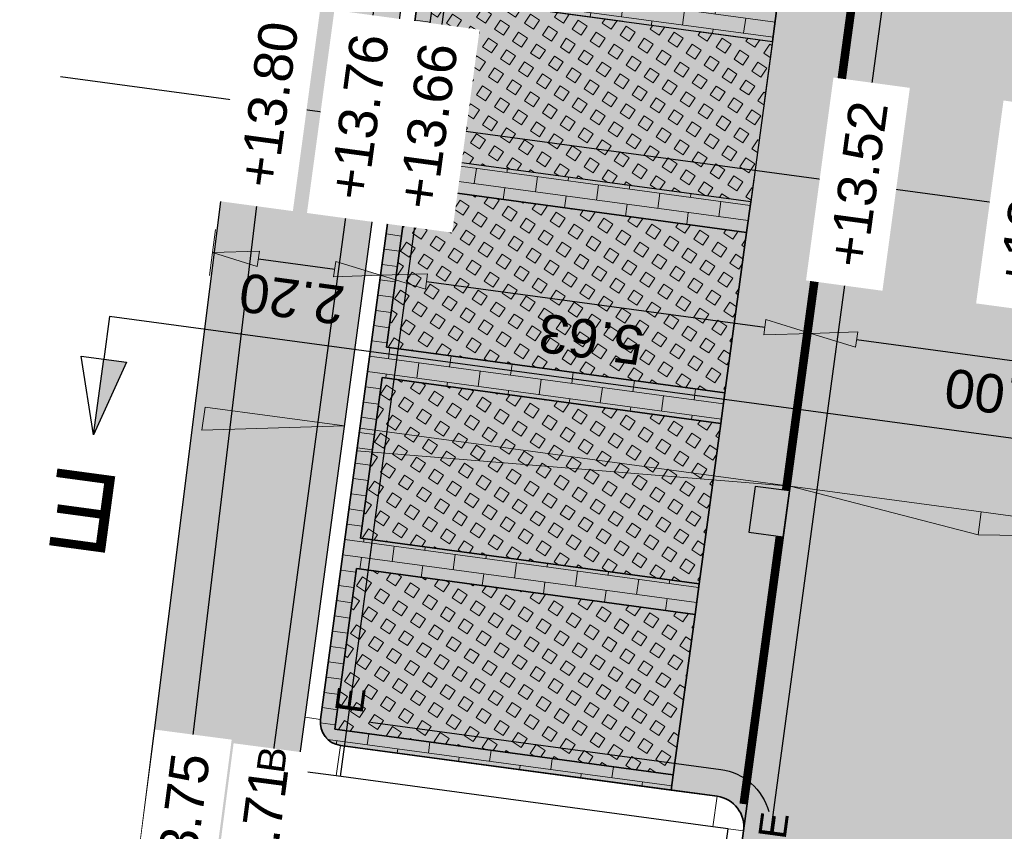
# Model space of a CAD drawing. Header units: metres. Extents: x 131295 to 132236, y 397710 to 398702.
# Tile 16 of 127: x 131452 to 131464, y 397792 to 397803. Entities that reach past the tile are written whole.
import ezdxf
from ezdxf.enums import TextEntityAlignment as Align

# ---------------------------------------------------------------- set-up
doc = ezdxf.new("R2010")
doc.units = ezdxf.units.M
doc.linetypes.add('AL-MATERIAALS', pattern=[2, 1, -1])
doc.linetypes.add('MA-1-3', pattern=[4, 1, -3])
doc.layers.get('Defpoints').update_dxf_attribs({"color": 128})
for name, color, linetype, lineweight in [('N-D-dwarsprofiel situatie @ 0.2', 7, 'Continuous', 25), ('N-IE-markering 1 - 3 streep 0.10', 255, 'MA-1-3', 18), ('N-KO-opsluitband 60x200mm', 2, 'Continuous', 25), ('N-KO-opsluitband achterkant', 8, 'Continuous', 5), ('N-KO-tekst banden', 1, 'Continuous', 18), ('N-KO-trottoirband 180-200x250mm', 3, 'Continuous', 35), ('N-KO-trottoirband 380-400x250mm', 3, 'Continuous', 35), ('N-KO-trottoirband achterkant', 8, 'Continuous', 5), ('N-RI-straatkolk', 7, 'Continuous', 25), ('N-VH-afschotrichting @ 0.2', 250, 'Continuous', 18), ("N-VH-arcering 'MAT' grijs 254", 254, 'Continuous', 18), ('N-VH-arcering grasbetontegels', 8, 'Continuous', 5), ('N-VH-arcering SBS WF halfsteensverband', 8, 'Continuous', 5), ('X-AL-maatvoering', 1, 'Continuous', 18), ('X-AL-materiaalscheiding', 1, 'AL-MATERIAALS', 18), ('X-AL-planhoogte', 190, 'Continuous', 25)]:
    doc.layers.add(name, color=color, linetype=linetype, lineweight=lineweight)
for name, color, linetype, lineweight, true_color in [('N-GR-arcering gras', 7, 'Continuous', 5, 0xecffb3), ("N-VH-arcering 'MAT' kleur 1 (heiderood)", 7, 'Continuous', 18, 0xd98c8c), ("N-VH-arcering 'MAT' kleur 5 (roodbruin)", 7, 'Continuous', 18, 0xc5a6a0)]:
    doc.layers.add(name, color=color, linetype=linetype, lineweight=lineweight, true_color=true_color)
for name, color, linetype, plot in [('X-AL-contourlijnen', 30, 'Continuous', False), ('X-AL-hulplijn bandenlijnnummers', 30, 'Continuous', False), ('X-AL-hulplijn hoogtetekst', 190, 'Continuous', False)]:
    doc.layers.add(name, color=color, linetype=linetype, plot=plot)
doc.styles.add('CS Annotative', font='arial.ttf')
doc.dimstyles.new('CS Annotative', dxfattribs={"dimtxt": 2.5, "dimasz": 3, "dimexe": 0.18, "dimexo": 0.0625, "dimgap": 1, "dimtad": 1, "dimzin": 0, "dimdsep": 46, "dimtxsty": 'CS Annotative', "dimblk": 'CS Dimensionpijl', "dimcen": 0, "dimse1": 1, "dimse2": 1, "dimclrd": 256, "dimclre": 256, "dimclrt": 2, "dimadec": 0, "dimazin": 0, "dimtm": 1e-09, "dimtfac": 1, "dimtofl": 0, "dimtmove": 1, "dimatfit": 3, "dimfxl": 1, "dimtfillclr": 256, "dimtolj": 1, "dimtzin": 0, "dimarcsym": 0})
pattern_1 = [(56.28780037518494, (80389.01465388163, -18343.01621379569), (-0.232914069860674, 0.1554060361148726), [0.14, -0.14]), (146.287800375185, (80389.01465388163, -18343.01621379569), (-0.1554060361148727, -0.2329140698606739), [0.14, -0.14]), (56.28780037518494, (80388.89819796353, -18342.93851152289), (-0.232914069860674, 0.1554060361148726), [0.14, -0.14]), (146.287800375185, (80389.09235615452, -18342.89975787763), (-0.1554060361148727, -0.2329140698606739), [0.14, -0.14])]

# ---------------------------------------------------------------- blocks, each defined once
blk = doc.blocks.new('*U157')
blk.add_lwpolyline([(-1.997311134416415, 1.822977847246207), (-2.450945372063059, -1.142526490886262), (-0.226817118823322, -1.482752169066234), (0.226817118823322, 1.482752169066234)], close=True)
blk.add_solid([(-1.997311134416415, 1.822977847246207), (0.226817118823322, 1.482752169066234), (-1.997311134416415, 1.822977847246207), (-2.450945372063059, -1.142526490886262)])
blk = doc.blocks.new('CS Dimensionpijl')
h = blk.add_hatch(color=256)
h.dxf.hatch_style = 1
h.paths.add_polyline_path([(-1, -0.1666666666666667), (0, 0), (-1, 0.1666666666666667)])
at = {"flags": 128}
blk.add_lwpolyline([(0, 0.5), (0, -0.5)], dxfattribs=at)
blk.add_lwpolyline([(-1, -0.1666666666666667), (0, 0), (-1, 0.1666666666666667)], close=True, dxfattribs=at)
blk = doc.blocks.new('*D377')
at = {"layer": 'Defpoints', "color": 0, "transparency": 16777216}
for p in [(131454.3599643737, 397801.4694262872), (131456.5393517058, 397801.1748724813), (131456.2714783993, 397799.1928926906)]:
    blk.add_point(p, dxfattribs=at)
at = {"layer": 'X-AL-maatvoering', "lineweight": -2, "transparency": 16777216}
blk.add_line((131454.6866850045, 397799.4070845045), (131455.676884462, 397799.2732546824), dxfattribs=at)
at = {"layer": 'X-AL-maatvoering', "lineweight": -2, "transparency": 16777216, "xscale": 0.6000000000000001, "yscale": 0.6000000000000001, "zscale": 0.6000000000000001}
for p, rotation in [((131454.0920910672, 397799.4874464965), 172.3028637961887), ((131456.2714783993, 397799.1928926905), 352.3028637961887)]:
    blk.add_blockref('CS Dimensionpijl', p, dxfattribs=dict(at, rotation=rotation))
at = {"layer": 'X-AL-maatvoering', "color": 2, "transparency": 16777216, "insert": (131455.120805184, 397798.8889852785), "char_height": 0.5, "attachment_point": 5, "rotation": 172.30286379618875, "style": 'CS Annotative'}
blk.add_mtext('\\A1;2.20', dxfattribs=at)
blk = doc.blocks.new('*D378')
at = {"layer": 'Defpoints', "color": 0, "transparency": 16777216}
for p in [(131456.5393517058, 397801.1748724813), (131461.8507515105, 397798.4388293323), (131461.8507515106, 397798.4388293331)]:
    blk.add_point(p, dxfattribs=at)
at = {"layer": 'X-AL-maatvoering', "lineweight": -2, "transparency": 16777216}
blk.add_line((131456.8660723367, 397799.1125306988), (131461.2561575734, 397798.5191913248), dxfattribs=at)
at = {"layer": 'X-AL-maatvoering', "lineweight": -2, "transparency": 16777216, "xscale": 0.6000000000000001, "yscale": 0.6000000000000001, "zscale": 0.6000000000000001}
for p, rotation in [((131456.2714783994, 397799.1928926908), 172.3028637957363), ((131461.8507515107, 397798.4388293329), 352.3028637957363)]:
    blk.add_blockref('CS Dimensionpijl', p, dxfattribs=dict(at, rotation=rotation))
at = {"layer": 'X-AL-maatvoering', "color": 2, "transparency": 16777216, "insert": (131459.0001125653, 397798.3645077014), "char_height": 0.5, "attachment_point": 5, "rotation": 172.3028637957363, "style": 'CS Annotative'}
blk.add_mtext('\\A1;5.63', dxfattribs=at)
blk = doc.blocks.new('*D379')
at = {"layer": 'Defpoints', "color": 0, "transparency": 16777216}
for p in [(131461.8507515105, 397798.4388293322), (131466.8057009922, 397797.7691460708), (131466.8057009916, 397797.7691460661)]:
    blk.add_point(p, dxfattribs=at)
at = {"layer": 'X-AL-maatvoering', "lineweight": -2, "transparency": 16777216}
blk.add_line((131462.4453454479, 397798.3584673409), (131466.2111070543, 397797.849508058), dxfattribs=at)
at = {"layer": 'X-AL-maatvoering', "lineweight": -2, "transparency": 16777216, "xscale": 0.6000000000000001, "yscale": 0.6000000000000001, "zscale": 0.6000000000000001}
for p, rotation in [((131461.8507515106, 397798.4388293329), 172.3028637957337), ((131466.8057009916, 397797.769146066), 352.3028637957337)]:
    blk.add_blockref('CS Dimensionpijl', p, dxfattribs=dict(at, rotation=rotation))
at = {"layer": 'X-AL-maatvoering', "color": 2, "transparency": 16777216, "insert": (131464.2672467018, 397797.6528033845), "char_height": 0.5, "attachment_point": 5, "rotation": 172.30286379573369, "style": 'CS Annotative'}
blk.add_mtext('\\A1;5.00', dxfattribs=at)
blk = doc.blocks.new('*U460')
at = {"ltscale": 0.2}
h = blk.add_hatch(color=256, dxfattribs=at)
h.dxf.hatch_style = 1
h.paths.add_polyline_path([(0, 0), (-9.046137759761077, 1.222625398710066), (-9.247042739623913, -0.2638594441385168)])
blk.add_lwpolyline([(0, 0), (-9.046137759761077, 1.222625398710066), (-9.247042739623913, -0.2638594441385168)], close=True, dxfattribs=at)
blk = doc.blocks.new('*U461')
at = {"ltscale": 0.2}
h = blk.add_hatch(color=256, dxfattribs=at)
h.dxf.hatch_style = 1
h.paths.add_polyline_path([(0, 0), (-27.8963655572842, 3.770316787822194), (-28.09727053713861, 2.283831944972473)])
blk.add_lwpolyline([(0, 0), (-27.8963655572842, 3.770316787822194), (-28.09727053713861, 2.283831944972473)], close=True, dxfattribs=at)
blk = doc.blocks.new('*U456')
at = {"ltscale": 0.2}
h = blk.add_hatch(color=256, dxfattribs=at)
h.dxf.hatch_style = 1
h.paths.add_polyline_path([(0, 0), (-12.38737369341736, 1.674208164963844), (-12.58827867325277, 0.1877233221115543)])
blk.add_lwpolyline([(0, 0), (-12.38737369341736, 1.674208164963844), (-12.58827867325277, 0.1877233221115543)], close=True, dxfattribs=at)
blk = doc.blocks.new('*U462')
at = {"ltscale": 0.2}
h = blk.add_hatch(color=256, dxfattribs=at)
h.dxf.hatch_style = 1
h.paths.add_polyline_path([(0, 0), (12.38737369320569, -1.674208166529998), (12.18646871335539, -3.160693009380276)])
blk.add_lwpolyline([(0, 0), (12.38737369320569, -1.674208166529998), (12.18646871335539, -3.160693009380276)], close=True, dxfattribs=at)
blk = doc.blocks.new('*U514')
blk.add_hatch(color=256).paths.add_polyline_path([(-59.83457333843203, 5.261311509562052), (-58.36778208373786, 5.063562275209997), (-60.49656812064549, 0.3650925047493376)])
for p, q in [((-60.49656812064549, 0.3650925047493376), (-61.30269613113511, 5.459240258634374)), ((-61.30269613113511, 5.459240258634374), (-59.83523910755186, 5.261401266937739)), ((-60.49656812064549, 0.3650925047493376), (-59.83457333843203, 5.261311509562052)), ((-59.83457333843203, 5.261311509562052), (-58.36778208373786, 5.063562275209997)), ((-58.36778208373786, 5.063562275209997), (-60.49656812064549, 0.3650925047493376))]:
    blk.add_line(p, q)
at = {"ltscale": 10, "flags": 128}
blk.add_lwpolyline([(-59.45899198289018, 8.039171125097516), (-59.83457333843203, 5.261311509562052)], dxfattribs=at)
blk.add_lwpolyline([(34.68441199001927, -4.689516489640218), (-59.45899198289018, 8.039171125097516)])
at = {"lineweight": 50, "style": 'CS Annotative'}
for tag, p in [('Dwp2:', (-61.16794027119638, -4.578505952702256)), ('Dwp1:', (32.97982723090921, -17.31890565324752))]:
    blk.add_attdef(tag, text='', height=5, rotation=172.3, dxfattribs=at).set_placement(p, align=Align.MIDDLE_CENTER)

msp = doc.modelspace()

# ---------------------------------------------------------------- hatches: boundary and pattern name
at = {"layer": 'N-GR-arcering gras'}
h = msp.add_hatch(color=256, dxfattribs=at)
h.dxf.hatch_style = 1
h.paths.add_polyline_path([(131461.0722766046, 397800.1451526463), (131456.6821913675, 397800.7384920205), (131456.9634583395, 397802.8195708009), (131461.3535435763, 397802.2262314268)])
h = msp.add_hatch(color=256, dxfattribs=at)
h.dxf.hatch_style = 1
h.paths.add_polyline_path([(131461.0187019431, 397799.7487566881), (131456.6286167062, 397800.3420960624), (131456.3473497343, 397798.2610172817), (131460.7374349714, 397797.6676779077)])
h = msp.add_hatch(color=256, dxfattribs=at)
h.dxf.hatch_style = 1
h.paths.add_polyline_path([(131460.6838603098, 397797.2712819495), (131456.293775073, 397797.8646213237), (131456.012508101, 397795.7835425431), (131460.4025933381, 397795.1902031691)])
h = msp.add_hatch(color=256, dxfattribs=at)
h.dxf.hatch_style = 1
h.paths.add_polyline_path([(131460.3490186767, 397794.7938072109), (131455.9589334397, 397795.387146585), (131455.6776664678, 397793.3060678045), (131460.0677517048, 397792.7127284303)])
at = {"layer": "N-VH-arcering 'MAT' grijs 254"}
h = msp.add_hatch(color=256, dxfattribs=at)
h.dxf.hatch_style = 1
edge = h.paths.add_edge_path()
edge.add_line((131457.9600035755, 397813.1794403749), (131455.8588982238, 397813.4319787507))
edge.add_line((131455.8588982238, 397813.4319787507), (131452.79, 397788.94))
edge.add_line((131452.79, 397788.94), (131432.1393660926, 397791.5171771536))
edge.add_line((131432.1393660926, 397791.5171771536), (131431.9044255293, 397789.6491393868))
edge.add_line((131431.9044255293, 397789.6491393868), (131451.393062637, 397787.1980800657))
edge.add_line((131451.393062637, 397787.1980800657), (131451.1622092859, 397785.3625401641))
edge.add_arc((131451.3110368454, 397785.3438223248), 0.149999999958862, 172.8316256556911, 262.8316256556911)
edge.add_line((131451.2923190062, 397785.1949947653), (131453.8679772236, 397784.8710577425))
edge.add_line((131453.8679772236, 397784.8710577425), (131454.8664002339, 397784.7958813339))
edge.add_line((131454.8664002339, 397784.7958813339), (131455.0037516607, 397784.7786068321))
edge.add_arc((131455.602722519, 397789.5410887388), 4.799999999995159, 262.831625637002, 340.1960005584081)
edge.add_line((131460.1188367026, 397787.9148314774), (131455.6399182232, 397788.4781389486))
edge.add_arc((131455.7647038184, 397789.4703226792), 1.000000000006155, 172.3028637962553, 262.83162565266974, ccw=False)
edge.add_line((131454.7737139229, 397789.6042593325), (131455.2009085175, 397792.7650485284))
edge.add_line((131455.2009085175, 397792.7650485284), (131455.2946641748, 397793.4587414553))
edge.add_line((131455.2946641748, 397793.4587414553), (131457.9600035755, 397813.1794403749))
at = {"layer": "N-VH-arcering 'MAT' kleur 1 (heiderood)"}
h = msp.add_hatch(color=256, dxfattribs=at)
h.dxf.hatch_style = 1
edge = h.paths.add_edge_path()
edge.add_arc((131481.5590759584, 397869.5974714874), 5.000000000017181, 172.3028637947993, 260.29173540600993, ccw=False)
edge.add_line((131476.604126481, 397870.2671547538), (131478.2851368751, 397882.704857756))
edge.add_line((131478.2851368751, 397882.704857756), (131478.3119242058, 397882.9030557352))
edge.add_line((131478.3119242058, 397882.9030557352), (131478.4726481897, 397884.0922436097))
edge.add_line((131478.4726481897, 397884.0922436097), (131478.4994355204, 397884.2904415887))
edge.add_line((131478.4994355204, 397884.2904415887), (131481.0918010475, 397903.4712108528))
edge.add_line((131481.0918010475, 397903.4712108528), (131476.1368515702, 397904.1408941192))
edge.add_line((131476.1368515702, 397904.1408941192), (131475.4284173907, 397898.899228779))
edge.add_line((131475.4284173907, 397898.899228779), (131474.6381911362, 397893.0523883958))
edge.add_line((131474.6381911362, 397893.0523883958), (131473.825725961, 397887.0410034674))
edge.add_line((131473.825725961, 397887.0410034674), (131472.3792101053, 397876.3383125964))
edge.add_line((131472.3792101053, 397876.3383125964), (131471.8474178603, 397872.4036111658))
edge.add_line((131471.8474178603, 397872.4036111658), (131470.4009020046, 397861.7009202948))
edge.add_line((131470.4009020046, 397861.7009202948), (131469.8311223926, 397857.4851524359))
edge.add_line((131469.8311223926, 397857.4851524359), (131468.384606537, 397846.7824615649))
edge.add_line((131468.384606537, 397846.7824615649), (131467.7219800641, 397841.8797249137))
edge.add_line((131467.7219800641, 397841.8797249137), (131466.2754642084, 397831.1770340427))
edge.add_line((131466.2754642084, 397831.1770340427), (131465.5858004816, 397826.0742502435))
edge.add_line((131465.5858004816, 397826.0742502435), (131464.4607325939, 397817.7499351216))
edge.add_line((131464.4607325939, 397817.7499351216), (131463.777655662, 397812.6958866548))
edge.add_line((131463.777655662, 397812.6958866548), (131460.978379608, 397791.9841978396))
edge.add_line((131460.978379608, 397791.9841978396), (131460.6983054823, 397789.9119448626))
edge.add_line((131460.6983054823, 397789.9119448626), (131465.6532549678, 397789.2422615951))
edge.add_line((131465.6532549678, 397789.2422615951), (131467.5654607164, 397803.3905663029))
edge.add_line((131467.5654607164, 397803.3905663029), (131467.5922480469, 397803.5887642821))
edge.add_line((131467.5922480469, 397803.5887642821), (131467.752972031, 397804.7779521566))
edge.add_line((131467.752972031, 397804.7779521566), (131467.7797593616, 397804.9761501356))
edge.add_line((131467.7797593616, 397804.9761501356), (131469.7247965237, 397819.3673726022))
edge.add_line((131469.7247965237, 397819.3673726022), (131469.7515838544, 397819.5655705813))
edge.add_line((131469.7515838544, 397819.5655705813), (131469.9123078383, 397820.7547584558))
edge.add_line((131469.9123078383, 397820.7547584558), (131469.939095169, 397820.9529564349))
edge.add_line((131469.939095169, 397820.9529564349), (131472.0373246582, 397836.4776404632))
edge.add_line((131472.0373246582, 397836.4776404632), (131472.0775056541, 397836.7749374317))
edge.add_line((131472.0775056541, 397836.7749374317), (131473.5897342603, 397847.9638333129))
edge.add_line((131473.5897342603, 397847.9638333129), (131473.6299152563, 397848.2611302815))
edge.add_line((131473.6299152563, 397848.2611302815), (131474.463515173, 397854.4288899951))
edge.add_arc((131479.4184646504, 397853.7592067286), 5.000000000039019, 80.29008584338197, 172.302863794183, ccw=False)
edge.add_line((131480.26176434, 397858.6875782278), (131485.2276871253, 397857.8378530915))
edge.add_line((131485.2276871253, 397857.8378530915), (131486.2348504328, 397863.7248879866))
edge.add_line((131486.2348504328, 397863.7248879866), (131480.7159181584, 397864.6690757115))
at = {"layer": "N-VH-arcering 'MAT' kleur 5 (roodbruin)"}
h = msp.add_hatch(color=256, dxfattribs=at)
h.dxf.hatch_style = 1
edge = h.paths.add_edge_path()
edge.add_line((131456.6821913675, 397800.7384920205), (131456.9634583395, 397802.8195708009))
edge.add_line((131456.9634583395, 397802.8195708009), (131461.3535435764, 397802.2262314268))
edge.add_line((131461.3535435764, 397802.2262314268), (131461.4071182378, 397802.622627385))
edge.add_line((131461.4071182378, 397802.622627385), (131457.0170330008, 397803.2159667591))
edge.add_line((131457.0170330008, 397803.2159667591), (131457.2982999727, 397805.2970455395))
edge.add_line((131457.2982999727, 397805.2970455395), (131461.6883852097, 397804.7037061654))
edge.add_line((131461.6883852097, 397804.7037061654), (131461.741959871, 397805.1001021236))
edge.add_line((131461.741959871, 397805.1001021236), (131457.351874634, 397805.6934414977))
edge.add_line((131457.351874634, 397805.6934414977), (131457.6331416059, 397807.7745202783))
edge.add_line((131457.6331416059, 397807.7745202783), (131462.023226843, 397807.1811809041))
edge.add_line((131462.023226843, 397807.1811809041), (131462.0768015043, 397807.5775768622))
edge.add_line((131462.0768015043, 397807.5775768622), (131457.6867162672, 397808.1709162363))
edge.add_line((131457.6867162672, 397808.1709162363), (131457.9679832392, 397810.2519950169))
edge.add_line((131457.9679832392, 397810.2519950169), (131462.3580684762, 397809.6586556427))
edge.add_line((131462.3580684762, 397809.6586556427), (131462.4116431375, 397810.0550516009))
edge.add_line((131462.4116431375, 397810.0550516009), (131458.0215579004, 397810.648390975))
edge.add_line((131458.0215579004, 397810.648390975), (131458.3028248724, 397812.7294697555))
edge.add_line((131458.3028248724, 397812.7294697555), (131462.6929101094, 397812.1361303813))
edge.add_line((131462.6929101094, 397812.1361303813), (131462.7196974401, 397812.3343283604))
edge.add_line((131462.7196974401, 397812.3343283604), (131458.131414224, 397812.9544550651))
edge.add_line((131458.131414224, 397812.9544550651), (131455.492862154, 397793.4319541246))
edge.add_arc((131455.7901591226, 397793.3917731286), 0.300000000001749, 172.3028637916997, 262.3028637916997)
edge.add_line((131455.7499781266, 397793.09447616), (131460.0409643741, 397792.5145304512))
edge.add_line((131460.0409643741, 397792.5145304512), (131460.0677517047, 397792.7127284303))
edge.add_line((131460.0677517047, 397792.7127284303), (131455.6776664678, 397793.3060678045))
edge.add_line((131455.6776664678, 397793.3060678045), (131455.9589334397, 397795.387146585))
edge.add_line((131455.9589334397, 397795.387146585), (131460.3490186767, 397794.7938072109))
edge.add_line((131460.3490186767, 397794.7938072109), (131460.402593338, 397795.1902031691))
edge.add_line((131460.402593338, 397795.1902031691), (131456.012508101, 397795.7835425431))
edge.add_line((131456.012508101, 397795.7835425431), (131456.293775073, 397797.8646213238))
edge.add_line((131456.293775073, 397797.8646213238), (131460.6838603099, 397797.2712819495))
edge.add_line((131460.6838603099, 397797.2712819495), (131460.7374349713, 397797.6676779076))
edge.add_line((131460.7374349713, 397797.6676779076), (131456.3473497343, 397798.2610172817))
edge.add_line((131456.3473497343, 397798.2610172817), (131456.6286167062, 397800.3420960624))
edge.add_line((131456.6286167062, 397800.3420960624), (131461.0187019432, 397799.7487566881))
edge.add_line((131461.0187019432, 397799.7487566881), (131461.0722766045, 397800.1451526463))
edge.add_line((131461.0722766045, 397800.1451526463), (131456.6821913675, 397800.7384920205))
h = msp.add_hatch(color=256, dxfattribs=at)
h.dxf.hatch_style = 1
edge = h.paths.add_edge_path()
edge.add_arc((131463.2821607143, 397812.7628549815), 0.5000000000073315, 262.3028637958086, 352.3028637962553, ccw=False)
edge.add_line((131463.2151923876, 397812.2673600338), (131462.7196974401, 397812.3343283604))
edge.add_line((131462.7196974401, 397812.3343283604), (131462.6929101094, 397812.1361303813))
edge.add_line((131462.6929101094, 397812.1361303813), (131462.4116431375, 397810.0550516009))
edge.add_line((131462.4116431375, 397810.0550516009), (131462.3580684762, 397809.6586556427))
edge.add_line((131462.3580684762, 397809.6586556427), (131462.0768015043, 397807.5775768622))
edge.add_line((131462.0768015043, 397807.5775768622), (131462.023226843, 397807.1811809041))
edge.add_line((131462.023226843, 397807.1811809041), (131461.7419598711, 397805.1001021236))
edge.add_line((131461.7419598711, 397805.1001021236), (131461.6883852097, 397804.7037061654))
edge.add_line((131461.6883852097, 397804.7037061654), (131461.4071182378, 397802.6226273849))
edge.add_line((131461.4071182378, 397802.6226273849), (131461.3535435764, 397802.2262314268))
edge.add_line((131461.3535435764, 397802.2262314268), (131461.0722766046, 397800.1451526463))
edge.add_line((131461.0722766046, 397800.1451526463), (131461.0187019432, 397799.7487566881))
edge.add_line((131461.0187019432, 397799.7487566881), (131460.7374349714, 397797.6676779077))
edge.add_line((131460.7374349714, 397797.6676779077), (131460.6838603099, 397797.2712819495))
edge.add_line((131460.6838603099, 397797.2712819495), (131460.4025933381, 397795.1902031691))
edge.add_line((131460.4025933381, 397795.1902031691), (131460.3490186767, 397794.7938072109))
edge.add_line((131460.3490186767, 397794.7938072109), (131460.0677517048, 397792.7127284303))
edge.add_line((131460.0677517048, 397792.7127284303), (131460.0409643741, 397792.5145304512))
edge.add_line((131460.0409643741, 397792.5145304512), (131460.6355583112, 397792.4341684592))
edge.add_arc((131460.5819836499, 397792.037772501), 0.4000000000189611, -7.6971362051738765, 82.30286379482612, ccw=False)
edge.add_line((131460.9783796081, 397791.9841978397), (131463.777655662, 397812.6958866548))
at = {"layer": 'N-VH-arcering grasbetontegels'}
h = msp.add_hatch(dxfattribs=at)
h.set_pattern_fill('CS-GRASBETONSTEEN', color=256, angle=11.28780037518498)
h.set_pattern_definition(pattern_1)
h.paths.add_polyline_path([(131461.0722766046, 397800.1451526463), (131456.6821913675, 397800.7384920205), (131456.9634583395, 397802.8195708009), (131461.3535435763, 397802.2262314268)])
h = msp.add_hatch(dxfattribs=at)
h.set_pattern_fill('CS-GRASBETONSTEEN', color=256, angle=11.28780037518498)
h.set_pattern_definition([(56.28780037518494, (80389.3494955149, -18340.53873905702), (-0.232914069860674, 0.1554060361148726), [0.14, -0.14]), (146.287800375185, (80389.3494955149, -18340.53873905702), (-0.1554060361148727, -0.2329140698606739), [0.14, -0.14]), (56.28780037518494, (80389.23303959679, -18340.46103678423), (-0.232914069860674, 0.1554060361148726), [0.14, -0.14]), (146.287800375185, (80389.4271977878, -18340.42228313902), (-0.1554060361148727, -0.2329140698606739), [0.14, -0.14])])
h.paths.add_polyline_path([(131461.0187019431, 397799.7487566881), (131456.6286167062, 397800.3420960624), (131456.3473497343, 397798.2610172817), (131460.7374349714, 397797.6676779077)])
h = msp.add_hatch(dxfattribs=at)
h.set_pattern_fill('CS-GRASBETONSTEEN', color=256, angle=11.28780037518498)
h.set_pattern_definition(pattern_1)
h.paths.add_polyline_path([(131460.6838603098, 397797.2712819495), (131456.293775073, 397797.8646213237), (131456.012508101, 397795.7835425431), (131460.4025933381, 397795.1902031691)])
h = msp.add_hatch(dxfattribs=at)
h.set_pattern_fill('CS-GRASBETONSTEEN', color=256, angle=11.28780037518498)
h.set_pattern_definition(pattern_1)
h.paths.add_polyline_path([(131460.3490186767, 397794.7938072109), (131455.9589334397, 397795.387146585), (131455.6776664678, 397793.3060678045), (131460.0677517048, 397792.7127284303)])
at = {"layer": 'N-VH-arcering SBS WF halfsteensverband'}
h = msp.add_hatch(dxfattribs=at)
h.set_pattern_fill('CS-WF HALFSTV', color=256, scale=20, angle=179.9381383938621)
h.set_pattern_definition([(352.3028637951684, (26388.81757001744, 79479.82535981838), (0.02678733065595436, 0.1981979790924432), []), (262.3028637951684, (26388.81757001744, 79479.82535981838), (0.3696086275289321, -0.2517726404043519), [0.2, -0.2])])
edge = h.paths.add_edge_path()
edge.add_line((131456.6821913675, 397800.7384920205), (131456.9634583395, 397802.8195708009))
edge.add_line((131456.9634583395, 397802.8195708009), (131461.3535435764, 397802.2262314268))
edge.add_line((131461.3535435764, 397802.2262314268), (131461.4071182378, 397802.622627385))
edge.add_line((131461.4071182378, 397802.622627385), (131457.0170330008, 397803.2159667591))
edge.add_line((131457.0170330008, 397803.2159667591), (131457.2982999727, 397805.2970455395))
edge.add_line((131457.2982999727, 397805.2970455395), (131461.6883852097, 397804.7037061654))
edge.add_line((131461.6883852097, 397804.7037061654), (131461.741959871, 397805.1001021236))
edge.add_line((131461.741959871, 397805.1001021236), (131457.351874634, 397805.6934414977))
edge.add_line((131457.351874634, 397805.6934414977), (131457.6331416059, 397807.7745202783))
edge.add_line((131457.6331416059, 397807.7745202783), (131462.023226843, 397807.1811809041))
edge.add_line((131462.023226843, 397807.1811809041), (131462.0768015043, 397807.5775768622))
edge.add_line((131462.0768015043, 397807.5775768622), (131457.6867162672, 397808.1709162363))
edge.add_line((131457.6867162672, 397808.1709162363), (131457.9679832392, 397810.2519950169))
edge.add_line((131457.9679832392, 397810.2519950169), (131462.3580684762, 397809.6586556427))
edge.add_line((131462.3580684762, 397809.6586556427), (131462.4116431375, 397810.0550516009))
edge.add_line((131462.4116431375, 397810.0550516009), (131458.0215579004, 397810.648390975))
edge.add_line((131458.0215579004, 397810.648390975), (131458.3028248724, 397812.7294697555))
edge.add_line((131458.3028248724, 397812.7294697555), (131462.6929101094, 397812.1361303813))
edge.add_line((131462.6929101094, 397812.1361303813), (131462.7196974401, 397812.3343283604))
edge.add_line((131462.7196974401, 397812.3343283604), (131458.131414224, 397812.9544550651))
edge.add_line((131458.131414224, 397812.9544550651), (131455.492862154, 397793.4319541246))
edge.add_arc((131455.7901591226, 397793.3917731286), 0.300000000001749, 172.3028637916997, 262.3028637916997)
edge.add_line((131455.7499781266, 397793.09447616), (131460.0409643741, 397792.5145304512))
edge.add_line((131460.0409643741, 397792.5145304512), (131460.0677517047, 397792.7127284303))
edge.add_line((131460.0677517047, 397792.7127284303), (131455.6776664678, 397793.3060678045))
edge.add_line((131455.6776664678, 397793.3060678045), (131455.9589334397, 397795.387146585))
edge.add_line((131455.9589334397, 397795.387146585), (131460.3490186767, 397794.7938072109))
edge.add_line((131460.3490186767, 397794.7938072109), (131460.402593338, 397795.1902031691))
edge.add_line((131460.402593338, 397795.1902031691), (131456.012508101, 397795.7835425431))
edge.add_line((131456.012508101, 397795.7835425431), (131456.293775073, 397797.8646213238))
edge.add_line((131456.293775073, 397797.8646213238), (131460.6838603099, 397797.2712819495))
edge.add_line((131460.6838603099, 397797.2712819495), (131460.7374349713, 397797.6676779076))
edge.add_line((131460.7374349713, 397797.6676779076), (131456.3473497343, 397798.2610172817))
edge.add_line((131456.3473497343, 397798.2610172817), (131456.6286167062, 397800.3420960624))
edge.add_line((131456.6286167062, 397800.3420960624), (131461.0187019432, 397799.7487566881))
edge.add_line((131461.0187019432, 397799.7487566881), (131461.0722766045, 397800.1451526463))
edge.add_line((131461.0722766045, 397800.1451526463), (131456.6821913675, 397800.7384920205))

# ---------------------------------------------------------------- linework, layer by layer
at = {"layer": 'N-IE-markering 1 - 3 streep 0.10', "const_width": 0.1, "flags": 128}
for points in [[(131463.1186943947, 397808.1935794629), (131461.5248482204, 397796.400799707)], [(131461.4444862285, 397795.8062057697), (131460.975227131, 397792.3341836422)]]:
    msp.add_lwpolyline(points, dxfattribs=at)
at = {"layer": 'N-KO-opsluitband 60x200mm', "flags": 128}
msp.add_lwpolyline([(131455.2009085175, 397792.7650485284), (131454.7737139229, 397789.6042593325, 0.4169191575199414), (131455.6399182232, 397788.4781389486), (131460.1317829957, 397787.9132032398)], format="xyb", dxfattribs=at)
at = {"layer": 'N-KO-opsluitband achterkant', "flags": 128}
msp.add_lwpolyline([(131455.2603679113, 397792.7570123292), (131454.8331733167, 397789.5962231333, 0.4169191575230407), (131455.6474053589, 397788.5376699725), (131460.1392701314, 397787.9727342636)], format="xyb", dxfattribs=at)
at = {"layer": 'N-KO-trottoirband 180-200x250mm'}
for points in [[(131463.777655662, 397812.6958866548, -0.4142135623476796), (131463.2151923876, 397812.2673600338), (131458.131414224, 397812.9544550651), (131455.492862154, 397793.4319541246)], [(131460.978379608, 397791.9841978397), (131460.5576719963, 397788.8714054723, -0.4115131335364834), (131454.978794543, 397784.5801700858), (131454.8414431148, 397784.5974445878)]]:
    msp.add_lwpolyline(points, format="xyb", dxfattribs=at)
at = {"layer": 'N-KO-trottoirband 380-400x250mm'}
msp.add_lwpolyline([(131455.492862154, 397793.4319541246, 0.4142135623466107), (131455.7499781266, 397793.09447616), (131460.6355583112, 397792.4341684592, -0.4142135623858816), (131460.9783796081, 397791.9841978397)], format="xyb", dxfattribs=at)
at = {"layer": 'N-KO-trottoirband achterkant'}
for points in [[(131463.777655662, 397812.6958866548), (131463.5794576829, 397812.7226739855), (131463.5794576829, 397812.7226739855, -0.4142135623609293), (131463.2419797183, 397812.4655580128), (131457.9600035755, 397813.1794403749), (131455.2009085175, 397792.7650485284)], [(131460.7801816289, 397792.0109851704), (131460.3594740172, 397788.898192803, -0.4115131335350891), (131455.003751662, 397784.778606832), (131454.8664002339, 397784.7958813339)]]:
    msp.add_lwpolyline(points, format="xyb", dxfattribs=at)
at = {"layer": 'N-KO-trottoirband achterkant', "flags": 128}
for points in [[(131455.4928621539, 397793.4319541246), (131455.2946641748, 397793.4587414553), (131455.2009085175, 397792.7650485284), (131455.6964034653, 397792.6980802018), (131455.7499781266, 397793.09447616)], [(131455.6964034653, 397792.6980802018), (131460.5819836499, 397792.037772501)], [(131460.6355583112, 397792.4341684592), (131460.5819836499, 397792.037772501), (131460.9783796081, 397791.9841978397)]]:
    msp.add_lwpolyline(points, dxfattribs=at)
at = {"layer": 'X-AL-contourlijnen', "flags": 128}
msp.add_lwpolyline([(131464.4607325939, 397817.7499351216), (131463.777655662, 397812.6958866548), (131460.978379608, 397791.9841978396), (131460.6983054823, 397789.9119448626), (131465.6532549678, 397789.2422615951), (131467.5654607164, 397803.3905663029), (131467.5922480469, 397803.5887642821), (131467.752972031, 397804.7779521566), (131467.7797593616, 397804.9761501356), (131469.7247965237, 397819.3673726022)], dxfattribs=at)
for points in [[(131457.9600035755, 397813.1794403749), (131455.8588982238, 397813.4319787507), (131452.79, 397788.94), (131432.1393660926, 397791.5171771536), (131431.9044255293, 397789.6491393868), (131451.393062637, 397787.1980800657), (131451.1622092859, 397785.3625401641, 0.41421356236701), (131451.2923190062, 397785.1949947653), (131453.8679772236, 397784.8710577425), (131454.8664002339, 397784.7958813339), (131455.0037516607, 397784.7786068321, 0.3510004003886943), (131460.1188367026, 397787.9148314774), (131455.6399182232, 397788.4781389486, -0.416919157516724), (131454.7737139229, 397789.6042593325), (131455.2009085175, 397792.7650485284), (131455.2946641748, 397793.4587414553)], [(131463.777655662, 397812.6958866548, -0.414213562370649), (131463.2151923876, 397812.2673600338), (131462.7196974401, 397812.3343283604), (131462.6929101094, 397812.1361303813), (131462.4116431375, 397810.0550516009), (131462.3580684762, 397809.6586556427), (131462.0768015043, 397807.5775768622), (131462.023226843, 397807.1811809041), (131461.7419598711, 397805.1001021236), (131461.6883852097, 397804.7037061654), (131461.4071182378, 397802.6226273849), (131461.3535435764, 397802.2262314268), (131461.0722766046, 397800.1451526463), (131461.0187019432, 397799.7487566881), (131460.7374349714, 397797.6676779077), (131460.6838603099, 397797.2712819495), (131460.4025933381, 397795.1902031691), (131460.3490186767, 397794.7938072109), (131460.0677517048, 397792.7127284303), (131460.0409643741, 397792.5145304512), (131460.6355583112, 397792.4341684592, -0.4142135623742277), (131460.9783796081, 397791.9841978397)], [(131460.7801816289, 397792.0109851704), (131460.5819836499, 397792.037772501), (131455.6964034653, 397792.6980802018), (131455.2603679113, 397792.7570123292), (131454.8331733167, 397789.5962231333, 0.4169191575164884), (131455.6474053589, 397788.5376699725), (131460.1392701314, 397787.9727342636, 0.04966887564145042), (131460.3594740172, 397788.8981928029)]]:
    msp.add_lwpolyline(points, format="xyb", close=True, dxfattribs=at)
msp.add_lwpolyline([(131458.131414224, 397812.9544550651), (131455.492862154, 397793.4319541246, 0.4142135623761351), (131455.7499781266, 397793.09447616), (131460.0409643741, 397792.5145304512), (131460.0677517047, 397792.7127284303), (131455.6776664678, 397793.3060678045), (131455.9589334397, 397795.387146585), (131460.3490186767, 397794.7938072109), (131460.402593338, 397795.1902031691), (131456.012508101, 397795.7835425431), (131456.293775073, 397797.8646213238), (131460.6838603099, 397797.2712819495), (131460.7374349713, 397797.6676779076), (131456.3473497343, 397798.2610172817), (131456.6286167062, 397800.3420960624), (131461.0187019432, 397799.7487566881), (131461.0722766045, 397800.1451526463), (131456.6821913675, 397800.7384920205), (131456.9634583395, 397802.8195708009), (131461.3535435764, 397802.2262314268), (131461.4071182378, 397802.622627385)], format="xyb", dxfattribs=at)
for points in [[(131461.0722766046, 397800.1451526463), (131456.6821913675, 397800.7384920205), (131456.9634583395, 397802.8195708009), (131461.3535435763, 397802.2262314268)], [(131461.0187019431, 397799.7487566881), (131456.6286167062, 397800.3420960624), (131456.3473497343, 397798.2610172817), (131460.7374349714, 397797.6676779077)], [(131460.6838603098, 397797.2712819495), (131456.293775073, 397797.8646213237), (131456.012508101, 397795.7835425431), (131460.4025933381, 397795.1902031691)], [(131460.3490186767, 397794.7938072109), (131455.9589334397, 397795.387146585), (131455.6776664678, 397793.3060678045), (131460.0677517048, 397792.7127284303)]]:
    msp.add_lwpolyline(points, close=True, dxfattribs=at)
at = {"layer": 'X-AL-hulplijn bandenlijnnummers'}
for points in [[(131464.03322834, 397812.364863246, -0.3142339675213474), (131463.1683145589, 397811.9205135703), (131458.4313828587, 397812.5607307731), (131455.8798896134, 397793.6823732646)], [(131456.1401449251, 397793.3949256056), (131460.6824361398, 397792.7810149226, -0.301354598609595), (131461.3056732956, 397792.2346818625, -0.301354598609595)]]:
    msp.add_lwpolyline(points, format="xyb", dxfattribs=at)
at = {"layer": 'X-AL-hulplijn bandenlijnnummers', "flags": 128}
msp.add_lwpolyline([(131454.8138810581, 397792.5146293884), (131454.4268674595, 397789.6511371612, 0.4169191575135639), (131455.5962432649, 397788.1308746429), (131459.7904529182, 397787.6033746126)], format="xyb", dxfattribs=at)
at = {"layer": 'X-AL-hulplijn hoogtetekst'}
msp.add_lwpolyline([(131463.2428655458, 397812.8186204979), (131457.6600349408, 397813.5731646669), (131454.8540620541, 397792.811926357)], dxfattribs=at)
at = {"layer": 'X-AL-hulplijn hoogtetekst', "flags": 128}
for points in [[(131457.9182365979, 397812.8319414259), (131456.218188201, 397813.036275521), (131453.828921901, 397793.1577117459), (131453.278024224, 397788.7752135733)], [(131464.1245021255, 397812.6490088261), (131461.3252260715, 397791.937320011)], [(131452.1225976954, 397801.7718162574), (131472.8129946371, 397798.9754178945)]]:
    msp.add_lwpolyline(points, dxfattribs=at)
at = {"layer": 'X-AL-hulplijn hoogtetekst'}
msp.add_lwpolyline([(131464.1245021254, 397812.6490088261, -0.4142135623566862), (131463.1683145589, 397811.9205135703), (131458.4313828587, 397812.5607307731), (131455.74595296, 397792.691383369)], format="xyb", dxfattribs=at)
at = {"layer": 'X-AL-materiaalscheiding', "flags": 128}
for points in [[(131463.777655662, 397812.6958866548), (131460.978379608, 397791.9841978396)], [(131462.7196974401, 397812.3343283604), (131460.0409643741, 397792.5145304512)]]:
    msp.add_lwpolyline(points, dxfattribs=at)
for points in [[(131461.0722766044, 397800.1451526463), (131456.6821913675, 397800.7384920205), (131456.9634583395, 397802.8195708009), (131461.3535435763, 397802.2262314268)], [(131461.0187019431, 397799.7487566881), (131456.6286167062, 397800.3420960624), (131456.3473497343, 397798.2610172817), (131460.7374349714, 397797.6676779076)], [(131460.6838603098, 397797.2712819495), (131456.293775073, 397797.8646213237), (131456.012508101, 397795.7835425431), (131460.4025933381, 397795.190203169)], [(131460.3490186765, 397794.7938072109), (131455.9589334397, 397795.387146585), (131455.6776664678, 397793.3060678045), (131460.0677517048, 397792.7127284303)]]:
    msp.add_lwpolyline(points, close=True, dxfattribs=at)

# ---------------------------------------------------------------- block references
at = {"layer": 'N-D-dwarsprofiel situatie @ 0.2'}
ref = msp.add_blockref('*U514', (131464.6495612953, 397797.0514658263), dxfattribs=dict(at, xscale=0.2, yscale=0.2, zscale=0.2))
ref.add_attrib('Dwp2:', 'E', dxfattribs={"layer": '0', "lineweight": 50, "height": 1, "rotation": 172.2999999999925, "style": 'CS Annotative'}).set_placement((131452.4159732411, 397796.1357646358), align=Align.MIDDLE_CENTER)
at = {"layer": 'N-RI-straatkolk', "xscale": 0.2, "yscale": 0.2, "zscale": 0.2, "rotation": 1}
msp.add_blockref('*U157', (131461.5342167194, 397796.0968059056), dxfattribs=at)
at = {"layer": 'N-VH-afschotrichting @ 0.2', "xscale": 0.2, "yscale": 0.2, "zscale": 0.2}
for name, p in [('*U460', (131455.8054071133, 397797.2377002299)), ('*U461', (131461.5828782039, 397796.4568495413)), ('*U462', (131461.5828782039, 397796.4568495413)), ('*U456', (131466.5378276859, 397795.7871662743))]:
    msp.add_blockref(name, p, dxfattribs=at)

# ---------------------------------------------------------------- texts
at = {"layer": 'N-KO-tekst banden', "style": 'CS Annotative'}
for s, rotation, p in [('E', 82.35999999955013, (131455.8798896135, 397793.6823732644)), ('B', 82.36472540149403, (131454.8614618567, 397792.9082889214)), ('E', 82.35999999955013, (131461.3668319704, 397792.0556885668))]:
    msp.add_text(s, height=0.3599999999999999, rotation=rotation, dxfattribs=at).set_placement(p, align=Align.MIDDLE)

# ---------------------------------------------------------------- dimensions: what is measured, and where the dimension line sits
at = {"layer": 'X-AL-maatvoering'}
dim = msp.add_linear_dim(base=(131466.8057009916, 397797.7691460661), p1=(131461.8507515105, 397798.4388293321), p2=(131466.8057009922, 397797.7691460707), angle=172.3028637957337, dimstyle='CS Annotative', dxfattribs=at)
dim.commit()
dim.dimension.update_dxf_attribs({"geometry": '*D379', "text_midpoint": (131464.2672467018, 397797.6528033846)})

# ---------------------------------------------------------------- next in the draw order: texts
at = {"layer": 'X-AL-planhoogte', "char_height": 0.5, "attachment_point": 5, "style": 'CS Annotative', "bg_fill": 2}
for s, insert, rotation in [('+13.80', (131454.8204522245, 397801.407189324), 82.30286382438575), ('+13.76', (131455.9943072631, 397801.2485376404), 82.30286382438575), ('+13.66', (131456.8861981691, 397801.1279946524), 82.30286382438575), ('+13.52', (131462.4654712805, 397800.3739312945), 82.30286382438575), ('+13.58', (131464.6708529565, 397800.0758642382), 82.30286382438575), ('+13.75', (131453.6760507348, 397791.9167582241), 82.53188660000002), ('+13.71', (131454.6925282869, 397791.7395861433), 82.53188660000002)]:
    msp.add_mtext(s, dxfattribs=dict(at, insert=insert, rotation=rotation))

# ---------------------------------------------------------------- next in the draw order: dimensions: what is measured, and where the dimension line sits
at = {"layer": 'X-AL-maatvoering'}
dim = msp.add_aligned_dim(p1=(131454.3599643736, 397801.4694262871), p2=(131456.5393517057, 397801.1748724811), distance=-1.9999999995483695, dimstyle='CS Annotative', dxfattribs=at)
dim.commit()
dim.dimension.update_dxf_attribs({"geometry": '*D377', "text_midpoint": (131455.120805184, 397798.8889852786)})
dim = msp.add_linear_dim(base=(131461.8507515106, 397798.4388293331), p1=(131456.5393517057, 397801.1748724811), p2=(131461.8507515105, 397798.4388293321), angle=172.3028637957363, dimstyle='CS Annotative', dxfattribs=at)
dim.commit()
dim.dimension.update_dxf_attribs({"geometry": '*D378', "text_midpoint": (131459.0001125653, 397798.3645077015)})

doc.saveas('drawing.dxf')
